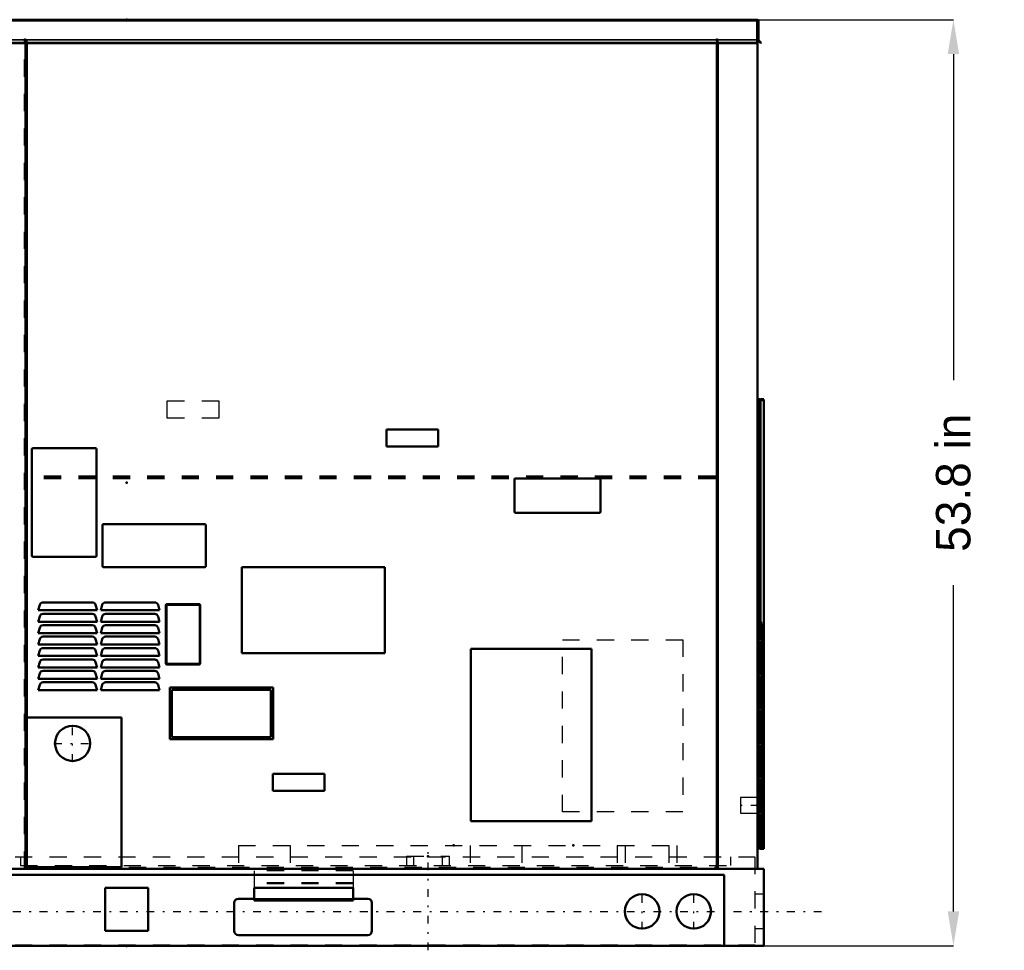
# Model space of a CAD drawing. Header units: inches. Extents: x -40.7 to 51, y -0.3 to 59.
# Tile 5 of 5: x -6.2 to 51, y -0.3 to 53.8. Entities that reach past the tile are written whole.
import ezdxf

# ---------------------------------------------------------------- set-up
doc = ezdxf.new("R2010")
doc.units = ezdxf.units.IN
doc.header["$MEASUREMENT"] = 0
doc.linetypes.add('Center', pattern=[1.5, 0.45, -0.5, 0.05, -0.5])
doc.linetypes.add('Dashed', pattern=[2, 1, -1])
for name, color, linetype, lineweight in [('2d ConnectionPoints', 7, 'Continuous', 50), ('AM_0', 7, 'Continuous', 50), ('AM_4', 3, 'Continuous', 25), ('AM_5', 3, 'Continuous', 25), ('AM_7', 7, 'Center', 25), ('AM_9', 6, 'Dashed', 25)]:
    doc.layers.add(name, color=color, linetype=linetype, lineweight=lineweight)
doc.dimstyles.get("Standard").update_dxf_attribs({"dimtxt": 0.18, "dimasz": 0.18, "dimexe": 0.18, "dimexo": 0.0625, "dimgap": 0.09, "dimtad": 0, "dimtih": 1, "dimtoh": 1, "dimdec": 4, "dimzin": 0, "dimdsep": 46, "dimtxsty": 'Standard', "dimcen": 0.09, "dimadec": 0, "dimazin": 0, "dimtfac": 1, "dimtdec": 4, "dimtofl": 0, "dimtmove": 0, "dimatfit": 3, "dimfxl": 1, "dimtolj": 1, "dimtzin": 0, "dimarcsym": 0})

# ---------------------------------------------------------------- blocks, each defined once
blk = doc.blocks.new('*D1')
at = {"layer": 'AM_5', "color": 0, "lineweight": -2}
for p, q in [((0, 53.8), (48.015, 53.8)), ((48.015, 51.8), (48.015, 32.856)), ((48.015, 2), (48.015, 20.944)), ((0, 0), (48.015, 0))]:
    blk.add_line(p, q, dxfattribs=at)
at = {"layer": 'AM_5', "color": 0}
for points in [[(48.348, 51.8), (47.682, 51.8), (48.015, 53.8)], [(47.682, 2), (48.348, 2), (48.015, 0)]]:
    blk.add_solid(points, dxfattribs=at)
at = {"layer": 'Defpoints', "color": 0}
for p in [(0, 53.8), (48.015, 53.8), (0, 0)]:
    blk.add_point(p, dxfattribs=at)
at = {"layer": 'AM_5', "color": 0, "insert": (48.015, 26.9), "char_height": 2, "attachment_point": 5, "rotation": 90}
blk.add_mtext('\\A1;53.8 in', dxfattribs=at)

msp = doc.modelspace()

# ---------------------------------------------------------------- linework, layer by layer
at = {"layer": '2d ConnectionPoints'}
for p in [(0, 53.8), (0, 53.8), (0, 26.9), (0, 26.9), (36.646, 26.9), (36.799, 18.764), (36.674, 12.292), (36.605, 8.161), (18.993, 5.829), (25.946, 5.829), (17.504, 5.2), (0, 0)]:
    msp.add_point(p, dxfattribs=at)
at = {"layer": 'AM_0'}
for p, q in [((-36.646, 53.8), (36.646, 53.8)), ((36.612, 53.8), (36.612, 52.42647)), ((36.646, 53.8), (36.646, 53.79265)), ((36.6925, 53.72), (36.6925, 52.63608)), ((36.62745, 52.622), (36.612, 52.622)), ((36.82297, 52.42647), (36.62745, 52.622)), ((36.70246, 52.61204), (36.8555, 52.459)), ((36.612, 52.459), (-36.612, 52.459)), ((36.612, 52.42647), (-36.612, 52.42647)), ((-5.863, 4.538), (-5.863, 52.42647)), ((-5.803, 52.42647), (-5.803, 4.538)), ((34.27, 4.485), (34.27, 52.42647)), ((34.33, 52.42647), (34.33, 4.485)), ((36.646, 52.60345), (36.646, 4.475)), ((36.8555, 52.459), (36.82297, 52.42647)), ((36.766, 31.757), (36.646, 31.757)), ((36.76, 31.6905), (37.01, 31.6905)), ((36.76, 31.6905), (36.76, 18.79)), ((36.765, 31.6905), (36.765, 31.695)), ((36.766, 31.757), (36.766, 31.70653)), ((36.799, 31.695), (36.799, 31.6905)), ((36.832, 31.762), (37.015, 31.762)), ((37.015, 31.728), (36.832, 31.728)), ((37.01, 31.6905), (37.01, 5.6995)), ((37.015, 31.762), (37.015, 31.728)), ((15.089, 29), (15.089, 30)), ((15.089, 30), (18.089, 30)), ((18.089, 30), (18.089, 29)), ((-5.496, 22.66), (-5.496, 28.85)), ((-5.436, 28.91), (-1.806, 28.91)), ((-1.746, 28.85), (-1.746, 22.66)), ((18.089, 29), (15.089, 29)), ((22.527, 25.216), (22.527, 27.096)), ((22.587, 27.156), (27.467, 27.156)), ((27.527, 27.096), (27.527, 25.216)), ((27.467, 25.156), (22.587, 25.156)), ((-1.402, 22.06), (-1.402, 24.44)), ((-1.342, 24.5), (4.538, 24.5)), ((4.598, 24.44), (4.598, 22.06)), ((-1.806, 22.6), (-5.436, 22.6)), ((4.538, 22), (-1.342, 22)), ((6.7, 22), (15, 22)), ((6.7, 17), (6.7, 22)), ((15, 22), (15, 17)), ((36.696, 21.159), (36.646, 21.159)), ((36.696, 21.159), (36.696, 20.409)), ((36.696, 20.409), (36.646, 20.409)), ((-5.129, 19.49), (-5.04573, 19.80076)), ((-1.718, 19.49), (-5.129, 19.49)), ((-4.85255, 19.949), (-1.99445, 19.949)), ((-1.80127, 19.80076), (-1.718, 19.49)), ((-1.504, 19.49), (-1.42073, 19.80076)), ((1.907, 19.49), (-1.504, 19.49)), ((-1.22755, 19.949), (1.63055, 19.949)), ((1.82373, 19.80076), (1.907, 19.49)), ((2.277, 16.414), (2.277, 19.774)), ((2.32, 16.414), (2.32, 19.774)), ((2.343, 19.84), (4.21, 19.84)), ((2.353, 19.807), (4.22, 19.807)), ((4.253, 19.774), (4.253, 16.414)), ((4.276, 19.774), (4.276, 16.414)), ((-5.129, 18.827), (-5.04573, 19.13776)), ((-4.85255, 19.286), (-1.99445, 19.286)), ((-1.80127, 19.13776), (-1.718, 18.827)), ((-1.504, 18.827), (-1.42073, 19.13776)), ((-1.22755, 19.286), (1.63055, 19.286)), ((1.82373, 19.13776), (1.907, 18.827)), ((-1.718, 18.827), (-5.129, 18.827)), ((-5.129, 18.164), (-5.04573, 18.47476)), ((-4.85255, 18.623), (-1.99445, 18.623)), ((-1.80127, 18.47476), (-1.718, 18.164)), ((1.907, 18.827), (-1.504, 18.827)), ((-1.504, 18.164), (-1.42073, 18.47476)), ((-1.22755, 18.623), (1.63055, 18.623)), ((1.82373, 18.47476), (1.907, 18.164)), ((36.646, 18.73), (36.89, 18.73)), ((36.707, 18.79), (36.89, 18.79)), ((36.89, 18.756), (36.707, 18.756)), ((36.76, 18.756), (36.76, 18.73)), ((36.89, 18.79), (36.89, 18.756)), ((36.89, 18.73), (36.89, 5.73)), ((-1.718, 18.164), (-5.129, 18.164)), ((-5.129, 17.501), (-5.04573, 17.81176)), ((-4.85255, 17.96), (-1.99445, 17.96)), ((-1.80127, 17.81176), (-1.718, 17.501)), ((1.907, 18.164), (-1.504, 18.164)), ((-1.504, 17.501), (-1.42073, 17.81176)), ((-1.22755, 17.96), (1.63055, 17.96)), ((1.82373, 17.81176), (1.907, 17.501)), ((-1.718, 17.501), (-5.129, 17.501)), ((-4.85255, 17.297), (-1.99445, 17.297)), ((1.907, 17.501), (-1.504, 17.501)), ((-1.22755, 17.297), (1.63055, 17.297)), ((19.996, 17.25), (26.996, 17.25)), ((19.996, 7.25), (19.996, 17.25)), ((26.996, 17.25), (26.996, 7.25)), ((-5.129, 16.838), (-5.04573, 17.14876)), ((-1.718, 16.838), (-5.129, 16.838)), ((-4.85255, 16.634), (-1.99445, 16.634)), ((-1.80127, 17.14876), (-1.718, 16.838)), ((-1.504, 16.838), (-1.42073, 17.14876)), ((1.907, 16.838), (-1.504, 16.838)), ((-1.22755, 16.634), (1.63055, 16.634)), ((1.82373, 17.14876), (1.907, 16.838)), ((15, 17), (6.7, 17)), ((-5.129, 16.175), (-5.04573, 16.48576)), ((-1.718, 16.175), (-5.129, 16.175)), ((-1.80127, 16.48576), (-1.718, 16.175)), ((-1.504, 16.175), (-1.42073, 16.48576)), ((1.907, 16.175), (-1.504, 16.175)), ((1.82373, 16.48576), (1.907, 16.175)), ((4.21, 16.348), (2.343, 16.348)), ((4.22, 16.381), (2.353, 16.381)), ((-5.129, 15.512), (-5.04573, 15.82276)), ((-1.718, 15.512), (-5.129, 15.512)), ((-4.85255, 15.971), (-1.99445, 15.971)), ((-1.80127, 15.82276), (-1.718, 15.512)), ((-1.504, 15.512), (-1.42073, 15.82276)), ((1.907, 15.512), (-1.504, 15.512)), ((-1.22755, 15.971), (1.63055, 15.971)), ((1.82373, 15.82276), (1.907, 15.512)), ((-5.129, 14.849), (-5.04573, 15.15976)), ((-4.85255, 15.308), (-1.99445, 15.308)), ((-1.80127, 15.15976), (-1.718, 14.849)), ((-1.504, 14.849), (-1.42073, 15.15976)), ((-1.22755, 15.308), (1.63055, 15.308)), ((1.82373, 15.15976), (1.907, 14.849)), ((2.505, 12), (2.505, 15)), ((2.505, 15), (8.505, 15)), ((2.63, 14.875), (8.38, 14.875)), ((2.63, 12.125), (2.63, 14.875)), ((8.38, 14.875), (8.38, 12.125)), ((8.505, 15), (8.505, 12)), ((-1.718, 14.849), (-5.129, 14.849)), ((1.907, 14.849), (-1.504, 14.849)), ((-5.795, 13.267), (-0.306, 13.267)), ((-5.795, 4.569), (-5.795, 13.267)), ((-0.306, 13.267), (-0.306, 4.569)), ((8.38, 12.125), (2.63, 12.125)), ((8.505, 12), (2.505, 12)), ((8.496, 9), (8.496, 10)), ((8.496, 10), (11.496, 10)), ((11.496, 10), (11.496, 9)), ((11.496, 9), (8.496, 9)), ((26.996, 7.25), (19.996, 7.25)), ((36.646, 5.73), (36.89, 5.73)), ((36.674, 5.73), (36.674, 5.727)), ((36.76, 5.73), (36.76, 5.6995)), ((36.707, 5.694), (36.89, 5.694)), ((36.89, 5.66), (36.707, 5.66)), ((36.76, 5.6995), (37.01, 5.6995)), ((37.015, 5.632), (36.832, 5.632)), ((36.89, 5.694), (36.89, 5.66)), ((36.89, 5.666), (37.015, 5.666)), ((37.015, 5.666), (37.015, 5.632)), ((-37, 4.475), (37, 4.475)), ((-34.7055, 4.119), (34.7055, 4.119)), ((-5.803, 4.538), (-5.863, 4.538)), ((-0.306, 4.569), (-5.795, 4.569)), ((34.33, 4.485), (34.27, 4.485)), ((34.7055, 4.119), (34.7055, 0)), ((37, 4.475), (37, 0)), ((-1.25, 0.875), (-1.25, 3.375)), ((-1.25, 3.375), (1.25, 3.375)), ((1.25, 3.375), (1.25, 0.875)), ((7.402, 3.375), (7.402, 2.634)), ((13.152, 3.375), (7.402, 3.375)), ((13.152, 3.375), (13.152, 2.634)), ((6.25, 2.49), (6.25, 0.87)), ((7.402, 2.74), (6.5, 2.74)), ((13.152, 2.634), (7.402, 2.634)), ((14, 2.74), (13.152, 2.74)), ((14.25, 0.87), (14.25, 2.49)), ((1.25, 0.875), (-1.25, 0.875)), ((6.5, 0.62), (14, 0.62)), ((-37, 0), (37, 0))]:
    msp.add_line(p, q, dxfattribs=at)
for centre, radius in [((-3.135, 11.762), 1.025), ((29.938, 2), 1), ((32.938, 2), 1)]:
    msp.add_circle(centre, radius, dxfattribs=at)
for centre, radius, start, end in [((36.6125, 53.72), 0.08, 360, 90), ((36.7265, 52.63608), 0.034, 180, 225), ((36.832, 31.695), 0.067, 90, 180), ((36.832, 31.695), 0.033, 90, 180), ((-5.436, 28.85), 0.06, 90, 180), ((-1.806, 28.85), 0.06, 0, 90), ((22.587, 27.096), 0.06, 90, 180), ((27.467, 27.096), 0.06, 0, 90), ((22.587, 25.216), 0.06, 180, 270), ((27.467, 25.216), 0.06, 270, 360), ((-1.342, 24.44), 0.06, 90, 180), ((4.538, 24.44), 0.06, 0, 90), ((-5.436, 22.66), 0.06, 180, 270), ((-1.806, 22.66), 0.06, 270, 360), ((-1.342, 22.06), 0.06, 180, 270), ((4.538, 22.06), 0.06, 270, 0), ((-4.85255, 19.749), 0.2, 90, 165), ((-1.99445, 19.749), 0.2, 15, 90), ((-1.22755, 19.749), 0.2, 90, 165), ((1.63055, 19.749), 0.2, 15, 90), ((2.343, 19.774), 0.066, 90, 180), ((2.353, 19.774), 0.033, 90, 180), ((4.21, 19.774), 0.066, 0, 90), ((4.22, 19.774), 0.033, 0, 90), ((-4.85255, 19.086), 0.2, 90, 165), ((-1.99445, 19.086), 0.2, 15, 90), ((-1.22755, 19.086), 0.2, 90, 165), ((1.63055, 19.086), 0.2, 15, 90), ((-4.85255, 18.423), 0.2, 90, 165), ((-1.99445, 18.423), 0.2, 15, 90), ((-1.22755, 18.423), 0.2, 90, 165), ((1.63055, 18.423), 0.2, 15, 90), ((36.707, 18.723), 0.067, 90, 155.567302), ((36.707, 18.723), 0.033, 90, 167.75331), ((-4.85255, 17.76), 0.2, 90, 165), ((-1.99445, 17.76), 0.2, 15, 90), ((-1.22755, 17.76), 0.2, 90, 165), ((1.63055, 17.76), 0.2, 15, 90), ((-4.85255, 17.097), 0.2, 90, 165), ((-1.99445, 17.097), 0.2, 15, 90), ((-1.22755, 17.097), 0.2, 90, 165), ((1.63055, 17.097), 0.2, 15, 90), ((-4.85255, 16.434), 0.2, 90, 165), ((-1.99445, 16.434), 0.2, 15, 90), ((-1.22755, 16.434), 0.2, 90, 165), ((1.63055, 16.434), 0.2, 15, 90), ((2.343, 16.414), 0.066, 180, 270), ((2.353, 16.414), 0.033, 180, 270), ((4.21, 16.414), 0.066, 270, 360), ((4.22, 16.414), 0.033, 270, 360), ((-4.85255, 15.771), 0.2, 90, 165), ((-1.99445, 15.771), 0.2, 15, 90), ((-1.22755, 15.771), 0.2, 90, 165), ((1.63055, 15.771), 0.2, 15, 90), ((-4.85255, 15.108), 0.2, 90, 165), ((-1.99445, 15.108), 0.2, 15, 90), ((-1.22755, 15.108), 0.2, 90, 165), ((1.63055, 15.108), 0.2, 15, 90), ((36.707, 5.727), 0.033, 180, 270), ((36.707, 5.727), 0.067, 204.432698, 270), ((36.832, 5.699), 0.067, 180, 184.279783), ((36.832, 5.699), 0.067, 215.597645, 270), ((36.832, 5.699), 0.033, 180, 188.714742), ((6.5, 2.49), 0.25, 90, 180), ((14, 2.49), 0.25, 0, 90), ((6.5, 0.87), 0.25, 180, 270), ((14, 0.87), 0.25, 270, 360)]:
    msp.add_arc(centre, radius, start, end, dxfattribs=at)
at = {"layer": 'AM_4'}
for p, q in [((36.612, 53.72), (-36.612, 53.72)), ((36.612, 52.63608), (-36.612, 52.63608)), ((36.612, 52.61204), (-36.612, 52.61204)), ((36.827, 31.6905), (36.827, 18.79)), ((36.707, 18.73), (36.707, 5.73)), ((36.827, 18.756), (36.827, 18.73)), ((36.827, 5.73), (36.827, 5.6995)), ((13.152, 2.726), (7.402, 2.726))]:
    msp.add_line(p, q, dxfattribs=at)
at = {"layer": 'AM_7'}
for p, q in [((-3.135, 10.68575), (-3.135, 12.83825)), ((-4.21125, 11.762), (-2.05875, 11.762)), ((36.696, 8.161), (35.596, 8.161)), ((17.504, -0.26), (17.504, 5.46)), ((29.938, 0.95), (29.938, 3.05)), ((32.938, 0.95), (32.938, 3.05)), ((-40.7, 2), (40.7, 2))]:
    msp.add_line(p, q, dxfattribs=at)
at = {"layer": 'AM_9'}
for p, q in [((36.612, 52.622), (-36.612, 52.622)), ((-5.925, 4.485), (-5.925, 52.685)), ((-5.925, 52.685), (-5.865, 52.685)), ((-5.865, 52.685), (-5.865, 4.57)), ((-5.863, 52.42647), (-5.863, 52.638)), ((-5.863, 52.638), (-5.803, 52.638)), ((-5.803, 52.638), (-5.803, 52.42647)), ((34.263, 4.57), (34.263, 52.685)), ((34.263, 52.685), (34.323, 52.685)), ((34.323, 52.685), (34.323, 4.485)), ((34.27, 52.42647), (34.27, 52.585)), ((34.27, 52.585), (34.33, 52.585)), ((34.33, 52.585), (34.33, 52.42647)), ((2.364, 31.659), (5.364, 31.659)), ((2.364, 30.659), (2.364, 31.659)), ((5.364, 31.659), (5.364, 30.659)), ((36.76525, 5.757), (36.766, 31.70653)), ((36.794, 31.6905), (36.794, 5.6995)), ((36.79842, 31.6905), (36.79842, 5.6995)), ((36.799, 31.6905), (36.799, 5.6995)), ((5.364, 30.659), (2.364, 30.659)), ((34.1975, 27.28569), (-5.7955, 27.28569)), ((-5.7955, 27.127), (-5.7955, 27.28569)), ((34.1975, 27.27534), (-5.7955, 27.27534)), ((34.1975, 27.24514), (-5.7955, 27.24514)), ((34.1975, 27.2425), (-5.7955, 27.2425)), ((34.1975, 27.15984), (-5.7955, 27.15984)), ((34.1975, 27.127), (-5.7955, 27.127)), ((34.1975, 27.127), (34.1975, 27.28569)), ((36.674, 5.73), (36.674, 18.73)), ((36.76, 18.79), (36.76, 18.756)), ((36.76, 18.73), (36.76, 5.73)), ((36.81, 18.75), (36.799, 18.75)), ((36.81, 18.75), (36.81, 18)), ((36.827, 18.79), (36.827, 18.756)), ((36.827, 18.73), (36.827, 5.73)), ((25.308, 17.781), (32.308, 17.781)), ((25.308, 7.781), (25.308, 17.781)), ((32.308, 17.781), (32.308, 7.781)), ((36.81, 18), (36.799, 18)), ((36.696, 16.25), (36.646, 16.25)), ((36.696, 16.25), (36.696, 13.25)), ((36.696, 13.25), (36.646, 13.25)), ((36.646, 9.161), (36.605, 9.161)), ((36.605, 9.161), (36.605, 7.161)), ((36.646, 8.616), (35.646, 8.616)), ((35.646, 8.616), (35.646, 7.706)), ((36.646, 8.786), (36.605, 8.786)), ((32.308, 7.781), (25.308, 7.781)), ((35.646, 7.706), (36.646, 7.706)), ((36.605, 7.536), (36.646, 7.536)), ((36.605, 7.161), (36.646, 7.161)), ((6.493, 5.829), (6.493, 4.667)), ((6.493, 5.829), (31.946, 5.829)), ((9.49, 5.829), (9.49, 4.667)), ((19.946, 5.829), (19.946, 4.667)), ((22.943, 5.829), (22.943, 4.667)), ((28.496, 5.829), (28.496, 4.667)), ((28.949, 5.829), (28.949, 4.667)), ((31.493, 5.829), (31.493, 4.667)), ((31.946, 5.829), (31.946, 4.667)), ((36.646, 5.757), (36.76525, 5.757)), ((-36.4755, 5.167), (36.4755, 5.167)), ((-6.168, 5.167), (-6.168, 4.667)), ((16.254, 5.2), (16.254, 4.667)), ((16.254, 5.2), (18.754, 5.2)), ((16.664, 5.2), (16.664, 4.667)), ((18.344, 4.667), (18.344, 5.2)), ((18.754, 4.667), (18.754, 5.2)), ((35.063, 5.167), (35.063, 4.667)), ((36.4755, 5.167), (36.4755, 0.058)), ((36.832, 5.666), (36.89, 5.666)), ((-6.168, 4.667), (35.063, 4.667)), ((34.27, 4.485), (-5.925, 4.485)), ((-5.865, 4.57), (34.263, 4.57)), ((13.152, 4.356), (7.402, 4.356)), ((7.402, 4.356), (7.402, 3.375)), ((13.152, 4.356), (13.152, 3.375)), ((13.152, 3.656), (7.402, 3.656)), ((13.152, 3.61), (7.402, 3.61)), ((13.152, 3.59653), (7.402, 3.59653)), ((37, 3), (36.4755, 3)), ((13.152, 2.74), (7.402, 2.74)), ((13.152, 2.69347), (7.402, 2.69347)), ((13.152, 2.68), (7.402, 2.68)), ((13.152, 2.66095), (7.402, 2.66095)), ((36.4755, 1), (37, 1)), ((-36.4755, 0.058), (36.4755, 0.058))]:
    msp.add_line(p, q, dxfattribs=at)
msp.add_lwpolyline([(36.674, 18.723), (36.67413, 18.72588), (36.6745, 18.72873), (36.67475, 18.73)], dxfattribs=at)
for radius, start, end in [(0.067, 184.279783, 215.597645), (0.033, 188.714742, 270)]:
    msp.add_arc((36.832, 5.699), radius, start, end, dxfattribs=at)

# ---------------------------------------------------------------- dimensions: what is measured, and where the dimension line sits
at = {"layer": 'AM_5'}
dim = msp.add_linear_dim(base=(48.015, 53.8), p1=(0, 0), p2=(0, 53.8), angle=90, text='53.8 in', dimstyle='Standard', override={"dimtxt": 2, "dimasz": 2, "dimexe": 0, "dimexo": 0, "dimgap": 0.6}, dxfattribs=at)
dim.commit()
dim.dimension.update_dxf_attribs({"geometry": '*D1', "text_midpoint": (48.015, 26.9), "dimtype": 160, "text_rotation": 90})

doc.saveas('drawing.dxf')
